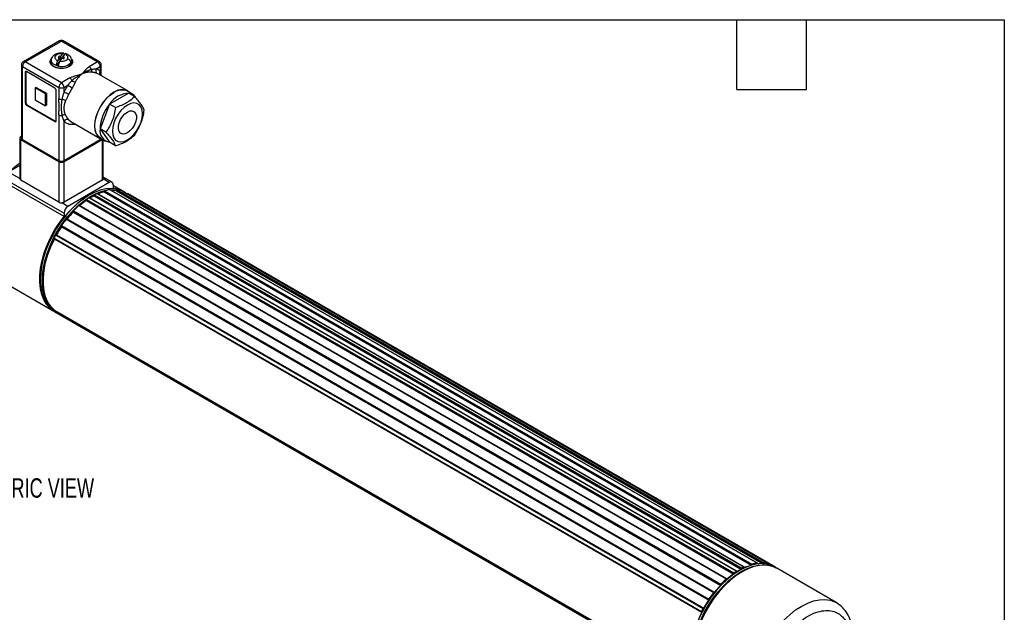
# Model space of a CAD drawing. Header units: millimetres. Extents: x 16 to 683, y 16 to 524.
# Tile 7 of 7: x 414 to 683, y 362 to 524. Entities that reach past the tile are written whole.
import ezdxf

# ---------------------------------------------------------------- set-up
doc = ezdxf.new("R2010")
doc.units = ezdxf.units.MM
doc.header["$LTSCALE"] = 2.5
doc.layers.add('DIMENSIONS', color=140, linetype='Continuous', lineweight=25)
doc.layers.add('TEXT', color=140, linetype='Continuous', lineweight=25)
doc.styles.add('SLDTEXTSTYLE0', font='TXT', dxfattribs={"width": 0.7})

msp = doc.modelspace()

# ---------------------------------------------------------------- linework, layer by layer
for p, q in [((424.629, 518.084), (414.729, 512.369)), ((415.229, 512.32), (425.129, 518.035)), ((425.129, 518.035), (435.028, 512.32)), ((435.528, 512.369), (425.629, 518.084)), ((424.504, 513.881), (424.275, 513.561)), ((424.966, 513.771), (424.504, 513.881)), ((424.504, 513.506), (424.504, 513.881)), ((424.966, 513.771), (425.53, 514.558)), ((425.916, 514.279), (424.966, 512.954)), ((424.966, 512.954), (424.966, 513.771)), ((425.521, 513.638), (426.085, 514.425)), ((425.983, 513.528), (425.521, 513.638)), ((425.521, 513.264), (425.521, 513.638)), ((425.973, 514.269), (425.916, 514.279)), ((414.229, 511.503), (414.229, 491.498)), ((414.522, 511.095), (424.422, 505.38)), ((414.522, 491.09), (414.522, 511.095)), ((425.129, 506.605), (415.229, 512.32)), ((422.329, 512.728), (422.329, 512.762)), ((422.329, 512.728), (422.329, 512.156)), ((424.737, 512.634), (423.787, 511.309)), ((424.173, 512.664), (424.737, 513.451)), ((424.275, 513.561), (424.737, 513.451)), ((424.727, 512.532), (425.291, 513.318)), ((424.737, 513.451), (424.737, 512.634)), ((424.966, 512.954), (424.737, 513.009)), ((425.291, 513.318), (425.753, 513.208)), ((425.753, 513.208), (425.983, 513.528)), ((427.929, 512.156), (427.929, 512.728)), ((435.028, 512.32), (432.724, 510.99)), ((434.659, 510.473), (435.735, 511.095)), ((435.735, 511.095), (435.735, 509.725)), ((436.028, 508.564), (436.028, 511.503)), ((415.229, 509.462), (415.371, 509.544)), ((415.229, 509.462), (415.229, 501.133)), ((415.371, 509.544), (415.371, 501.215)), ((423.361, 505.176), (415.583, 509.666)), ((443.233, 504.405), (435.242, 509.017)), ((435.735, 509.725), (435.939, 508.615)), ((427.433, 507.935), (425.129, 506.605)), ((425.836, 505.38), (426.913, 506.002)), ((418.199, 505.38), (417.916, 505.216)), ((420.745, 503.583), (417.916, 505.216)), ((417.916, 505.216), (417.916, 501.95)), ((418.199, 505.38), (421.028, 503.747)), ((420.745, 503.583), (421.028, 503.747)), ((420.745, 500.317), (420.745, 503.583)), ((421.028, 503.747), (421.028, 500.481)), ((423.715, 496.235), (423.715, 504.564)), ((424.422, 505.38), (424.422, 502.271)), ((425.836, 504.01), (425.836, 505.38)), ((443.51, 503.827), (438.284, 500.81)), ((444.592, 503.493), (443.178, 504.309)), ((443.51, 503.827), (445.137, 502.888)), ((415.229, 501.133), (415.371, 501.215)), ((415.583, 500.521), (415.724, 500.603)), ((415.583, 500.521), (423.361, 496.031)), ((415.724, 500.603), (423.502, 496.112)), ((417.916, 501.95), (420.745, 500.317)), ((421.028, 500.481), (420.745, 500.317)), ((438.284, 500.81), (435.672, 494.076)), ((439.911, 499.871), (438.284, 500.81)), ((424.422, 497.874), (424.422, 485.375)), ((423.361, 496.031), (423.502, 496.112)), ((425.836, 485.375), (425.836, 496.135)), ((427.125, 496.527), (427.743, 496.027)), ((427.743, 496.027), (435.733, 491.414)), ((437.299, 493.137), (435.672, 494.076)), ((435.672, 494.076), (438.284, 490.359)), ((413.734, 491.498), (413.734, 480.393)), ((414.229, 492.023), (414.027, 491.906)), ((414.027, 491.09), (424.422, 485.089)), ((414.027, 479.985), (414.027, 491.09)), ((414.522, 491.09), (424.422, 485.375)), ((425.836, 485.375), (435.735, 491.09)), ((425.836, 485.089), (436.23, 491.09)), ((435.735, 491.413), (435.735, 491.09)), ((435.788, 491.509), (437.203, 490.693)), ((436.23, 491.09), (436.337, 491.163)), ((436.23, 491.09), (436.23, 479.985)), ((436.523, 480.393), (436.523, 491.085)), ((439.911, 489.419), (438.284, 490.359)), ((413.734, 484.02), (410.633, 482.23)), ((424.422, 485.089), (424.422, 473.984)), ((425.836, 473.984), (425.836, 485.089)), ((413.734, 480.44), (410.633, 482.23)), ((409.572, 480.393), (425.836, 471.004)), ((425.836, 470.056), (409.572, 479.445)), ((424.422, 473.984), (414.027, 479.985)), ((436.23, 479.985), (425.836, 473.984)), ((438.21, 479.373), (426.897, 472.841)), ((436.523, 480.393), (436.52, 480.348)), ((438.21, 479.373), (436.52, 480.348)), ((438.96, 479.447), (436.523, 480.854)), ((439.271, 478.76), (439.271, 477.812)), ((434.131, 476.015), (610.907, 373.964)), ((434.781, 476.331), (611.557, 374.28)), ((611.643, 374.282), (434.866, 476.333)), ((436.713, 476.797), (436.73, 476.885)), ((436.713, 476.797), (613.475, 374.754)), ((436.73, 476.885), (613.507, 374.834)), ((436.904, 477.102), (613.681, 375.051)), ((438.411, 477.39), (615.188, 375.339)), ((615.235, 375.33), (438.458, 477.381)), ((442.003, 476.961), (439.271, 478.538)), ((440.113, 477.134), (440.149, 477.224)), ((440.113, 477.134), (616.697, 375.194)), ((440.149, 477.224), (616.91, 375.181)), ((440.343, 477.393), (617.12, 375.342)), ((441.653, 477.11), (618.43, 375.059)), ((441.653, 477.11), (441.666, 477.104)), ((618.443, 375.053), (441.666, 477.104)), ((442.672, 476.575), (442.182, 476.857)), ((620.018, 374.295), (443.242, 476.346)), ((426.897, 472.841), (425.207, 473.817)), ((431.897, 474.486), (608.674, 372.435)), ((431.905, 474.41), (431.897, 474.486)), ((431.905, 474.41), (608.682, 372.359)), ((432.023, 474.739), (608.8, 372.688)), ((432.731, 475.92), (432.551, 475.817)), ((432.673, 475.174), (609.45, 373.122)), ((609.557, 373.137), (432.781, 475.188)), ((433.979, 475.691), (433.982, 475.773)), ((433.979, 475.691), (610.755, 373.64)), ((433.982, 475.773), (610.758, 373.722)), ((425.836, 471.004), (425.836, 470.056)), ((428.315, 471.348), (605.092, 369.297)), ((428.342, 471.289), (428.315, 471.348)), ((428.342, 471.289), (605.118, 369.238)), ((428.393, 471.607), (605.17, 369.556)), ((429.9, 473.059), (606.677, 371.008)), ((606.813, 371.045), (430.037, 473.096)), ((426.46, 469.379), (603.237, 367.328)), ((603.41, 367.403), (426.633, 469.454)), ((425.127, 467.339), (601.904, 365.288)), ((425.17, 467.301), (425.127, 467.339)), ((425.151, 467.583), (601.927, 365.532)), ((425.17, 467.301), (601.947, 365.25)), ((423.127, 464.166), (599.903, 362.115)), ((423.135, 463.95), (599.911, 361.899)), ((423.559, 464.979), (600.335, 362.928)), ((423.76, 465.103), (600.536, 363.052)), ((423.76, 465.103), (423.81, 465.076)), ((423.81, 465.076), (600.587, 363.025)), ((406.841, 453.613), (423.097, 444.229)), ((419.369, 452.981), (419.369, 452.774)), ((423.127, 444.176), (599.903, 342.125)), ((423.145, 444.418), (423.199, 444.5)), ((423.145, 444.418), (599.674, 342.509)), ((423.199, 444.5), (599.414, 342.774)), ((423.559, 443.861), (600.335, 341.81)), ((423.562, 443.859), (423.559, 443.861)), ((423.562, 443.859), (600.339, 341.808)), ((611.683, 374.172), (611.675, 374.087)), ((613.492, 374.76), (613.507, 374.834)), ((615.266, 375.17), (615.255, 375.134)), ((618.484, 374.956), (618.747, 374.804)), ((620.297, 374.034), (619.807, 374.316)), ((636.74, 364.542), (620.476, 373.93)), ((608.682, 372.359), (608.674, 372.435)), ((609.599, 373.053), (609.602, 372.974)), ((610.356, 373.379), (610.176, 373.276)), ((610.755, 373.64), (610.758, 373.722)), ((605.118, 369.238), (605.092, 369.297)), ((606.85, 370.992), (606.868, 370.923)), ((603.432, 367.383), (603.467, 367.334)), ((600.536, 363.052), (600.587, 363.025)), ((601.947, 365.25), (601.904, 365.288)), ((636.74, 364.542), (636.837, 364.484))]:
    msp.add_line(p, q)
at = {"flags": 128}
for points in [[(422.329, 512.68), (422.067, 512.191), (422.049, 512.116)], [(427.321, 511.054), (426.536, 510.725), (425.614, 510.552), (424.644, 510.552), (423.721, 510.725), (422.937, 511.054), (422.367, 511.507), (422.067, 512.04), (422.067, 512.6), (422.367, 513.132), (422.396, 513.164)], [(423.787, 511.309), (423.072, 511.631), (422.573, 512.068), (422.342, 512.574), (422.329, 512.728)], [(427.716, 511.539), (427.194, 511.065), (426.423, 510.723), (425.495, 510.554), (424.524, 510.578), (423.625, 510.793), (422.908, 511.172), (422.459, 511.67), (422.329, 512.156)], [(427.91, 513.111), (428.191, 512.6), (428.191, 512.04), (427.891, 511.507), (427.321, 511.054)], [(427.929, 512.156), (427.926, 512.087), (427.716, 511.539)], [(428.209, 512.116), (428.191, 512.191), (427.929, 512.68)], [(439.483, 504.033), (438.448, 503.318), (437.454, 502.395), (436.537, 501.3), (435.733, 500.075), (435.074, 498.766), (434.583, 497.424), (434.282, 496.101), (434.18, 494.848), (434.282, 493.712), (434.583, 492.737), (435.074, 491.961), (435.733, 491.414), (436.428, 491.14)], [(435.788, 491.509), (435.788, 491.509), (435.138, 492.048), (434.655, 492.813), (434.358, 493.773), (434.257, 494.893), (434.358, 496.128), (434.655, 497.431), (435.138, 498.753), (435.788, 500.043), (436.58, 501.251), (437.483, 502.33), (438.464, 503.239), (439.483, 503.944)], [(443.16, 491.024), (444.078, 491.673), (444.949, 492.529), (445.732, 493.547), (446.385, 494.679), (446.876, 495.865), (447.181, 497.048), (447.284, 498.167), (447.181, 499.168), (446.876, 499.998), (446.385, 500.618), (445.732, 500.995), (444.949, 501.111), (444.078, 500.96), (443.16, 500.549), (442.242, 499.9), (441.37, 499.045), (440.588, 498.026), (439.935, 496.895), (439.444, 495.708), (439.139, 494.525), (439.036, 493.406), (439.139, 492.405), (439.444, 491.575), (439.935, 490.956), (440.588, 490.578), (441.37, 490.462), (442.242, 490.613), (443.16, 491.024)], [(443.16, 498.636), (443.855, 498.921), (444.494, 498.953), (445.025, 498.729), (445.404, 498.266), (445.602, 497.602), (445.602, 496.791), (445.404, 495.899), (445.025, 494.997), (444.494, 494.16), (443.855, 493.454), (443.16, 492.938), (442.465, 492.652), (441.826, 492.62), (441.295, 492.844), (440.916, 493.307), (440.718, 493.971), (440.718, 494.782), (440.916, 495.674), (441.295, 496.576), (441.826, 497.413), (442.465, 498.119), (443.16, 498.636)], [(442.182, 476.857), (441.443, 477.222), (440.158, 477.607), (438.764, 477.742), (437.283, 477.626), (435.735, 477.26), (434.143, 476.649), (432.531, 475.803), (430.922, 474.734), (429.339, 473.456), (427.806, 471.99), (426.344, 470.356), (424.976, 468.578), (423.721, 466.682), (422.597, 464.695), (421.621, 462.648), (420.807, 460.569), (420.167, 458.488), (419.71, 456.437), (419.443, 454.445), (419.37, 452.541)], [(419.86, 452.259), (419.933, 454.163), (420.199, 456.155), (420.656, 458.206), (421.296, 460.286), (422.11, 462.365), (423.086, 464.413), (424.21, 466.399), (425.465, 468.295), (426.833, 470.073), (428.295, 471.707), (429.828, 473.174), (431.411, 474.451), (433.02, 475.521), (434.632, 476.367), (436.224, 476.978), (437.772, 477.344), (439.253, 477.46), (440.291, 477.384)], [(442.002, 476.91), (443.09, 476.31), (443.099, 476.305)], [(443.082, 476.287), (443.091, 476.297), (443.118, 476.321), (443.146, 476.339), (443.174, 476.351), (443.2, 476.356), (443.224, 476.353), (443.242, 476.346)], [(423.104, 444.224), (423.055, 444.253), (421.984, 445.046), (421.07, 446.069), (420.325, 447.306), (419.761, 448.74), (419.387, 450.349), (419.206, 452.109), (419.223, 453.994), (419.437, 455.977), (419.844, 458.028), (420.439, 460.117), (421.214, 462.213), (422.155, 464.285), (423.251, 466.303), (424.484, 468.236), (425.836, 470.056)], [(426.46, 469.379), (426.486, 469.407), (426.513, 469.43), (426.541, 469.448), (426.568, 469.459), (426.594, 469.463), (426.618, 469.461), (426.633, 469.454)], [(423.199, 444.5), (422.227, 445.489), (421.431, 446.706), (420.823, 448.134), (420.412, 449.75), (420.205, 451.528), (420.205, 453.441), (420.412, 455.458), (420.823, 457.548), (421.431, 459.678), (422.227, 461.815), (423.199, 463.925)], [(423.135, 463.95), (423.125, 463.957), (423.11, 463.975), (423.099, 463.999), (423.094, 464.027), (423.094, 464.06), (423.1, 464.094), (423.111, 464.13), (423.127, 464.166)], [(423.559, 464.979), (423.58, 465.013), (423.604, 465.043), (423.63, 465.069), (423.658, 465.089), (423.686, 465.103), (423.713, 465.11), (423.738, 465.11), (423.76, 465.103)], [(419.37, 452.541), (419.492, 450.753), (419.807, 449.107), (420.31, 447.627), (420.995, 446.335), (421.85, 445.249), (422.865, 444.385), (423.096, 444.234)], [(619.807, 374.316), (619.051, 374.688), (617.764, 375.07), (616.369, 375.202), (614.887, 375.082), (613.338, 374.712), (611.746, 374.098), (610.134, 373.249), (608.525, 372.176), (606.942, 370.896), (605.41, 369.427), (603.95, 367.791), (602.583, 366.011), (601.329, 364.114), (600.207, 362.126), (599.234, 360.078), (598.422, 357.999), (597.785, 355.919), (597.33, 353.868), (597.066, 351.877)], [(597.555, 351.595), (597.82, 353.586), (598.274, 355.636), (598.911, 357.716), (599.723, 359.796), (600.697, 361.844), (601.819, 363.831), (603.072, 365.729), (604.439, 367.509), (605.899, 369.145), (607.432, 370.614), (609.014, 371.894), (610.623, 372.966), (612.235, 373.816), (613.827, 374.43), (615.376, 374.799), (616.859, 374.919), (618.254, 374.787), (619.54, 374.406), (620.386, 373.981)], [(620.476, 373.93), (619.889, 374.229), (618.619, 374.645), (617.238, 374.812), (615.766, 374.727), (614.225, 374.392), (612.638, 373.812), (611.027, 372.995), (609.416, 371.952), (607.829, 370.7), (606.288, 369.256), (604.816, 367.641), (603.435, 365.88), (602.165, 363.997), (601.024, 362.021), (600.029, 359.979), (599.194, 357.902), (598.531, 355.821), (598.051, 353.764), (597.76, 351.763), (597.663, 349.847)], [(611.557, 374.28), (611.585, 374.289), (611.61, 374.292), (611.634, 374.287), (611.653, 374.275), (611.668, 374.257), (611.679, 374.233), (611.684, 374.204), (611.683, 374.172)], [(615.188, 375.339), (615.212, 375.338), (615.234, 375.331), (615.252, 375.316), (615.265, 375.296), (615.274, 375.27), (615.276, 375.239), (615.274, 375.206), (615.266, 375.17)], [(618.43, 375.059), (618.45, 375.048), (618.466, 375.031), (618.477, 375.008), (618.483, 374.98), (618.484, 374.948), (618.479, 374.914), (618.474, 374.894)], [(609.45, 373.122), (609.478, 373.137), (609.505, 373.145), (609.53, 373.146), (609.552, 373.14), (609.571, 373.127), (609.586, 373.107), (609.595, 373.082), (609.599, 373.053)], [(606.677, 371.008), (606.704, 371.029), (606.732, 371.044), (606.759, 371.053), (606.785, 371.054), (606.807, 371.048), (606.826, 371.035), (606.841, 371.016), (606.85, 370.992)], [(603.237, 367.328), (603.262, 367.356), (603.289, 367.379), (603.317, 367.397), (603.345, 367.408), (603.371, 367.412), (603.395, 367.41), (603.416, 367.4), (603.432, 367.383)], [(600.335, 362.928), (600.356, 362.962), (600.38, 362.992), (600.407, 363.018), (600.435, 363.038), (600.462, 363.052), (600.489, 363.059), (600.514, 363.059), (600.536, 363.052)], [(614.221, 343.854), (614.666, 345.947), (615.303, 348.075), (616.123, 350.203), (617.114, 352.301), (618.26, 354.336), (619.544, 356.277), (620.946, 358.094), (622.446, 359.759), (624.019, 361.248), (625.642, 362.536), (627.291, 363.606), (628.939, 364.44), (630.562, 365.025), (632.136, 365.353), (633.635, 365.419), (635.037, 365.221), (636.321, 364.763), (636.74, 364.542)], [(599.922, 361.894), (599.902, 361.906), (599.886, 361.924), (599.876, 361.948), (599.871, 361.976), (599.871, 362.009), (599.877, 362.043), (599.888, 362.079), (599.903, 362.115)]]:
    msp.add_lwpolyline(points, dxfattribs=at)
for centre, radius, start, end in [((425.129, 517.218), 1, 60.00269, 119.99731), ((424.836, 517.626), 0.503, 54.38242, 114.30712), ((425.422, 517.626), 0.503, 65.69288, 125.61758), ((415.229, 511.503), 1, 119.99731, 180), ((414.73, 511.553), 0.503, 185.6948, 245.62534), ((416.057, 511.025), 1.537, 122.60548, 177.39452), ((414.936, 511.911), 0.503, 54.38242, 114.30712), ((425.026, 515.27), 4.15, 252.62835, 260.50451), ((425.187, 514.687), 3.61, 256.45361, 314.46556), ((426.894, 512.739), 1.035, 322.60046, 359.41186), ((431.912, 509.713), 1.513, 22.77942, 57.53541), ((435.321, 511.911), 0.503, 65.69288, 125.61758), ((434.2, 511.025), 1.537, 2.60548, 57.39452), ((435.028, 511.503), 1, 360, 60.00269), ((435.528, 511.553), 0.503, 294.37466, 354.3052), ((415.445, 509.497), 0.218, 50.79671, 189.21404), ((415.676, 509.557), 0.306, 149.10044, 182.53414), ((434.298, 510.2), 0.996, 174.32806, 223.75063), ((435.489, 509.962), 0.975, 148.38362, 233.58328), ((433.985, 506.839), 2.515, 60.01208, 68.42846), ((436.444, 509.145), 0.915, 140.73062, 201.03721), ((425.957, 505.31), 1.537, 122.60548, 177.39452), ((424.301, 505.31), 1.537, 2.60548, 57.39452), ((433.764, 515.09), 11.381, 232.98895, 240.01306), ((426.621, 506.658), 1.513, 22.77942, 57.53541), ((429.4, 508.989), 2.227, 231.57619, 257.29235), ((422.947, 504.529), 0.768, 2.60548, 57.39452), ((425.129, 506.745), 1.537, 242.60967, 297.39033), ((424.43, 498.801), 5.395, 60.02265, 74.89101), ((438.927, 498.231), 12.914, 147.1692, 156.04205), ((443.914, 497.094), 6.745, 93.42954, 146.56509), ((441.592, 501.284), 3.465, 50.04753, 127.48938), ((441.648, 500.922), 3.717, 65.69288, 125.61758), ((443.313, 501.279), 2.556, 35.92625, 85.57482), ((415.997, 501.168), 0.768, 182.60548, 237.39452), ((416.138, 501.25), 0.768, 182.60548, 237.39452), ((425.125, 503.625), 1.526, 242.56618, 278.58569), ((424.96, 500.17), 1.986, 49.60982, 78.59759), ((447.003, 493.554), 11.343, 140.22793, 177.36071), ((425.125, 499.228), 1.526, 242.56618, 278.5857), ((425.899, 496.692), 1.163, 72.60988, 118.01646), ((423.499, 496.2), 0.218, 230.79671, 9.21404), ((423.667, 496.37), 0.305, 237.46897, 270.89631), ((426.709, 495.579), 1.035, 66.28408, 147.46769), ((438.879, 493.554), 3.25, 170.74812, 259.45322), ((414.182, 491.498), 0.437, 110.78342, 249.21658), ((414.73, 491.548), 0.503, 185.6948, 245.62534), ((435.438, 491.652), 0.636, 297.87328, 325.93136), ((425.129, 486.74), 1.537, 242.60967, 297.39033), ((425.129, 486.454), 1.537, 242.60967, 297.39033), ((414.227, 480.438), 0.495, 185.15385, 246.16629), ((436.002, 480.464), 0.531, 295.46265, 347.37088), ((438.624, 478.865), 0.655, 350.78596, 129.20329), ((434.287, 475.752), 0.306, 120.73365, 176.02577), ((441.387, 461.923), 15.85, 114.63201, 117.24511), ((434.826, 476.252), 0.0908, 63.51224, 119.68471), ((440.239, 464.275), 13.009, 105.72689, 113.39762), ((437.014, 476.836), 0.288, 112.43179, 170.21491), ((439.616, 466.987), 10.473, 96.60783, 105.00867), ((438.422, 477.317), 0.0741, 60.56707, 98.42846), ((439.308, 469.154), 8.02, 84.23924, 93.33891), ((438.722, 471.244), 6.591, 59.25365, 85.22631), ((440.374, 477.161), 0.234, 97.46447, 164.54197), ((439.528, 470.455), 6.986, 72.28845, 83.29498), ((447.889, 451.74), 28.547, 122.49285, 177.50715), ((425.11, 475.29), 1.476, 242.19025, 273.73802), ((425.17, 475.222), 1.405, 271.49302, 298.28555), ((444.975, 456.029), 22.554, 125.41563, 131.29424), ((432.2, 474.493), 0.303, 125.76387, 181.40874), ((443.486, 458.287), 20.051, 122.63264, 124.86664), ((432.738, 475.097), 0.101, 65.12266, 130.292), ((442.17, 460.172), 17.548, 117.82705, 121.73511), ((428.139, 470.899), 2.305, 122.60548, 177.39452), ((449.52, 451.253), 29.154, 136.58876, 141.54241), ((428.573, 471.411), 0.266, 132.68636, 193.82396), ((447.562, 453.223), 26.559, 131.68199, 136.19795), ((429.994, 472.983), 0.121, 69.27271, 140.85061), ((451.48, 449.753), 31.798, 141.88934, 145.89443), ((452.021, 449.355), 32.295, 146.24252, 150.86934), ((425.301, 467.445), 0.204, 137.36355, 211.49698), ((452.29, 449.196), 32.781, 151.21765, 152.82736), ((429.7, 451.613), 9.862, 176.24719, 227.95235), ((423.291, 444.285), 0.197, 137.72693, 213.65897), ((427.11, 449.194), 6.407, 231.55782, 236.33785), ((611.064, 373.701), 0.306, 120.73365, 176.02577), ((618.164, 359.872), 15.85, 114.63201, 117.24511), ((617.237, 361.653), 13.622, 108.83057, 114.09937), ((613.79, 374.785), 0.288, 112.43179, 170.21491), ((616.393, 364.936), 10.473, 96.60783, 105.00867), ((617.15, 375.112), 0.232, 97.34749, 163.05057), ((616.305, 368.404), 6.986, 72.28845, 83.29498), ((619.976, 374.183), 0.119, 67.51236, 134.79981), ((616.47, 368.96), 6.407, 51.55782, 56.33785), ((620.393, 373.909), 0.092, 10.34875, 48.82134), ((625.519, 349.196), 28.552, 122.50349, 177.50188), ((621.752, 353.978), 22.554, 125.41563, 131.29424), ((608.977, 372.442), 0.303, 125.76387, 181.40874), ((620.262, 356.236), 20.051, 122.63264, 124.86664), ((618.984, 358.054), 17.624, 117.83167, 122.16295), ((626.297, 349.202), 29.154, 136.58876, 141.54241), ((605.35, 369.36), 0.266, 132.68636, 193.82396), ((624.339, 351.172), 26.559, 131.68199, 136.19795), ((628.256, 347.702), 31.798, 141.88934, 145.89443), ((628.797, 347.304), 32.295, 146.24252, 150.86934), ((602.077, 365.394), 0.204, 137.36355, 211.49698), ((629.067, 347.145), 32.781, 151.21765, 152.82736)]:
    msp.add_arc(centre, radius, start, end)
for points, knots in [([(425.829, 514.707), (425.6, 514.735), (425.14, 514.791), (424.442, 514.725), (423.848, 514.568), (423.266, 514.306), (422.767, 513.906), (422.399, 513.329), (422.353, 512.94), (422.329, 512.729)], [0, 0, 0, 0, 0.1434222, 0.2892745, 0.4226665, 0.5298471, 0.7161993, 0.8467571, 1, 1, 1, 1]), ([(425.53, 514.558), (425.386, 514.577), (425.222, 514.588), (424.861, 514.577), (424.663, 514.556), (424.263, 514.464), (424.062, 514.393), (423.71, 514.2), (423.562, 514.077), (423.369, 513.807), (423.323, 513.66), (423.335, 513.379), (423.391, 513.247), (423.561, 513.019), (423.675, 512.923), (423.918, 512.769), (424.048, 512.709), (424.173, 512.664)], [0, 0, 0, 0, 0.125, 0.125, 0.25, 0.25, 0.375, 0.375, 0.5, 0.5, 0.625, 0.625, 0.75, 0.75, 0.875, 0.875, 1, 1, 1, 1]), ([(425.53, 514.558), (425.581, 514.628), (425.631, 514.677), (425.724, 514.726), (425.767, 514.725), (425.874, 514.649), (425.916, 514.496), (425.916, 514.279)], [0, 0, 0, 0, 0.25, 0.25, 0.5, 0.5, 1, 1, 1, 1]), ([(426.085, 514.425), (426.129, 514.479), (426.217, 514.585), (426.291, 514.583), (426.327, 514.582)], [0, 0, 0, 0, 0.5001449, 1, 1, 1, 1]), ([(426.792, 513.147), (426.865, 513.249), (426.914, 513.365), (426.938, 513.608), (426.912, 513.735), (426.78, 513.977), (426.674, 514.091), (426.409, 514.285), (426.251, 514.365), (426.085, 514.425)], [0, 0, 0, 0, 0.25, 0.25, 0.5, 0.5, 0.75, 0.75, 1, 1, 1, 1]), ([(427.929, 512.712), (427.906, 512.921), (427.861, 513.348), (427.483, 513.904), (426.944, 514.346), (426.491, 514.517), (426.273, 514.6)], [0, 0, 0, 0, 0.2512813, 0.5107642, 0.7643392, 1, 1, 1, 1]), ([(423.787, 511.309), (423.787, 511.418), (423.797, 511.538), (423.836, 511.791), (423.865, 511.921), (423.936, 512.171), (423.979, 512.292), (424.072, 512.502), (424.122, 512.593), (424.173, 512.664)], [0, 0, 0, 0, 0.25, 0.25, 0.5, 0.5, 0.75, 0.75, 1, 1, 1, 1]), ([(424.727, 512.532), (424.677, 512.461), (424.627, 512.371), (424.534, 512.159), (424.491, 512.04), (424.384, 511.665), (424.342, 511.394), (424.342, 511.177)], [0, 0, 0, 0, 0.25, 0.25, 0.5, 0.5, 1, 1, 1, 1]), ([(424.727, 512.532), (424.919, 512.506), (425.129, 512.498), (425.553, 512.527), (425.768, 512.565), (426.157, 512.682), (426.331, 512.762), (426.612, 512.944), (426.719, 513.045), (426.792, 513.147)], [0, 0, 0, 0, 0.25, 0.25, 0.5, 0.5, 0.75, 0.75, 1, 1, 1, 1]), ([(427.716, 512.11), (427.716, 512.206), (427.696, 512.315), (427.606, 512.537), (427.536, 512.651), (427.355, 512.853), (427.246, 512.942), (427.018, 513.076), (426.901, 513.121), (426.792, 513.147)], [0, 0, 0, 0, 0.25, 0.25, 0.5, 0.5, 0.75, 0.75, 1, 1, 1, 1]), ([(427.659, 511.414), (427.645, 511.399), (427.614, 511.364), (427.552, 511.348), (427.51, 511.353), (427.501, 511.354)], [0, 0, 0, 0, 0.3664849, 0.8594257, 1, 1, 1, 1]), ([(427.716, 511.539), (427.713, 511.503), (427.709, 511.452), (427.671, 511.423), (427.659, 511.414)], [0, 0, 0, 0, 0.68692884, 1, 1, 1, 1]), ([(427.665, 511.409), (427.736, 511.516), (427.87, 511.716), (427.896, 511.927), (427.908, 512.025)], [0, 0, 0, 0, 0.5342152, 1, 1, 1, 1]), ([(432.724, 510.99), (432.679, 510.963), (432.57, 510.898), (432.403, 510.786), (432.244, 510.667), (432.059, 510.516), (431.849, 510.324), (431.533, 509.997), (431.29, 509.707), (431.1, 509.466), (431.009, 509.348), (430.924, 509.236), (430.858, 509.15), (430.823, 509.103), (430.803, 509.077), (430.794, 509.063), (430.787, 509.056), (430.786, 509.054)], [0, 0, 0, 0, 0.04957367, 0.12121202, 0.19627771, 0.25046768, 0.36758253, 0.49978086, 0.7496645, 0.79649526, 0.85383068, 0.92166864, 0.959521, 0.97942939, 0.989629, 0.99738907, 1, 1, 1, 1]), ([(427.433, 507.935), (427.664, 508.069), (427.922, 508.186), (428.456, 508.396), (428.735, 508.49), (429.592, 508.754), (430.189, 508.904), (430.786, 509.054)], [0, 0, 0, 0, 0.25, 0.25, 0.5, 0.5, 1, 1, 1, 1]), ([(428.016, 507.244), (428.058, 507.285), (428.148, 507.372), (428.298, 507.504), (428.466, 507.644), (428.654, 507.791), (428.861, 507.944), (429.088, 508.103), (429.384, 508.297), (429.707, 508.493), (430.07, 508.697), (430.343, 508.84), (430.57, 508.952), (430.692, 509.012), (430.767, 509.046), (430.786, 509.054)], [0, 0, 0, 0, 0.0552179, 0.1159424, 0.1818937, 0.2531783, 0.3298656, 0.412016, 0.4996389, 0.6451994, 0.7497989, 0.8746215, 0.9247376, 0.9810966, 1, 1, 1, 1]), ([(430.786, 509.054), (430.786, 509.054), (430.581, 508.895), (430.235, 508.594), (429.815, 508.153), (429.532, 507.81), (429.325, 507.531), (429.154, 507.271), (429.016, 507.037), (428.943, 506.886), (428.91, 506.816)], [0, 0, 0, 0, 0.00003336, 0.29569978, 0.49921525, 0.62607034, 0.73950444, 0.83957415, 0.92636291, 1, 1, 1, 1]), ([(433.579, 509.512), (433.53, 509.519), (433.425, 509.533), (433.262, 509.547), (433.081, 509.555), (432.882, 509.555), (432.665, 509.545), (432.429, 509.522), (432.183, 509.485), (431.909, 509.43), (431.594, 509.349), (431.212, 509.228), (430.935, 509.115), (430.786, 509.054)], [0, 0, 0, 0, 0.05115536, 0.10896556, 0.17348763, 0.24476245, 0.3228202, 0.4076838, 0.49937097, 0.58945764, 0.70292426, 0.83977215, 1, 1, 1, 1]), ([(430.79, 509.057), (430.87, 509.114), (431.027, 509.224), (431.259, 509.376), (431.483, 509.516), (431.699, 509.641), (431.908, 509.754), (432.108, 509.855), (432.301, 509.945), (432.486, 510.024), (432.664, 510.095), (432.834, 510.156), (432.998, 510.21), (433.153, 510.258), (433.257, 510.286), (433.307, 510.299)], [0, 0, 0, 0, 0.1008894, 0.1983383, 0.2921558, 0.3821237, 0.4679542, 0.5495288, 0.6267895, 0.6997178, 0.7683231, 0.8326407, 0.8927104, 0.9485871, 1, 1, 1, 1]), ([(433.307, 510.299), (433.4, 510.314), (433.581, 510.344), (433.837, 510.381), (434.073, 510.411), (434.288, 510.436), (434.483, 510.457), (434.601, 510.468), (434.659, 510.473)], [0, 0, 0, 0, 0.192454, 0.3745313, 0.5462717, 0.7077229, 0.8589424, 1, 1, 1, 1]), ([(434.91, 509.178), (434.876, 509.191), (434.808, 509.217), (434.694, 509.256), (434.569, 509.296), (434.432, 509.335), (434.284, 509.374), (434.125, 509.411), (433.954, 509.447), (433.772, 509.481), (433.644, 509.502), (433.579, 509.512)], [0, 0, 0, 0, 0.0971927, 0.19746861, 0.30102243, 0.40803099, 0.51865454, 0.63303813, 0.75131299, 0.87359781, 1, 1, 1, 1]), ([(435.735, 509.725), (435.697, 509.766), (435.62, 509.848), (435.497, 509.962), (435.37, 510.068), (435.238, 510.165), (435.101, 510.255), (434.958, 510.336), (434.811, 510.41), (434.71, 510.452), (434.659, 510.473)], [0, 0, 0, 0, 0.1254912, 0.2505618, 0.3753513, 0.5, 0.6246487, 0.7494382, 0.8745088, 1, 1, 1, 1]), ([(426.913, 506.002), (426.862, 505.922), (426.76, 505.762), (426.613, 505.519), (426.471, 505.273), (426.334, 505.025), (426.201, 504.775), (426.074, 504.522), (425.952, 504.267), (425.875, 504.096), (425.836, 504.01)], [0, 0, 0, 0, 0.1254912, 0.2505618, 0.3753513, 0.5, 0.6246487, 0.7494382, 0.8745088, 1, 1, 1, 1]), ([(426.913, 506.002), (426.96, 506.053), (427.059, 506.158), (427.206, 506.32), (427.358, 506.491), (427.516, 506.67), (427.678, 506.856), (427.846, 507.049), (427.958, 507.178), (428.016, 507.244)], [0, 0, 0, 0, 0.1202868, 0.2480313, 0.3832793, 0.5260696, 0.6764351, 0.8344038, 1, 1, 1, 1]), ([(428.91, 506.816), (428.88, 506.751), (428.822, 506.624), (428.731, 506.432), (428.64, 506.245), (428.549, 506.063), (428.456, 505.885), (428.363, 505.714), (428.269, 505.547), (428.174, 505.387), (428.108, 505.283), (428.075, 505.232)], [0, 0, 0, 0, 0.1264022, 0.248687, 0.3669619, 0.4813455, 0.591969, 0.6989776, 0.8025314, 0.9028073, 1, 1, 1, 1]), ([(425.352, 502.117), (425.377, 502.221), (425.425, 502.429), (425.504, 502.744), (425.6, 503.114), (425.712, 503.532), (425.796, 503.855), (425.836, 504.01)], [0, 0, 0, 0, 0.1717999, 0.3420907, 0.510943, 0.7642043, 1, 1, 1, 1]), ([(427.125, 503.475), (427.099, 503.417), (427.046, 503.298), (426.961, 503.119), (426.871, 502.934), (426.776, 502.744), (426.645, 502.484), (426.461, 502.127), (426.324, 501.842), (426.247, 501.683)], [0, 0, 0, 0, 0.090464, 0.1854438, 0.2850547, 0.3893964, 0.4985557, 0.7183044, 1, 1, 1, 1]), ([(445.137, 502.888), (444.53, 502.253), (443.82, 501.661), (442.037, 500.631), (441.012, 500.222), (439.911, 499.871)], [0, 0, 0, 0, 0.5, 0.5, 1, 1, 1, 1]), ([(447.75, 499.17), (447.66, 499.403), (447.546, 499.65), (447.253, 500.186), (447.072, 500.476), (446.739, 500.95), (446.618, 501.114), (446.361, 501.45), (446.224, 501.621), (445.791, 502.148), (445.474, 502.513), (445.137, 502.888)], [0, 0, 0, 0, 0.25, 0.25, 0.5, 0.5, 0.625, 0.625, 0.75, 0.75, 1, 1, 1, 1]), ([(424.422, 497.874), (424.422, 498.239), (424.448, 498.591), (424.496, 499.295), (424.516, 499.649), (424.516, 500.384), (424.496, 500.762), (424.448, 501.522), (424.422, 501.904), (424.422, 502.271)], [0, 0, 0, 0, 0.25, 0.25, 0.5, 0.5, 0.75, 0.75, 1, 1, 1, 1]), ([(425.352, 497.72), (425.337, 497.794), (425.306, 497.947), (425.269, 498.182), (425.236, 498.429), (425.209, 498.688), (425.188, 498.961), (425.172, 499.246), (425.163, 499.544), (425.159, 499.913), (425.166, 500.345), (425.19, 500.83), (425.229, 501.29), (425.28, 501.718), (425.329, 501.988), (425.352, 502.117)], [0, 0, 0, 0, 0.0528878, 0.1089646, 0.1679675, 0.2297335, 0.2941022, 0.3608791, 0.4298349, 0.5006841, 0.6131399, 0.7201482, 0.8207419, 0.9142148, 1, 1, 1, 1]), ([(426.247, 501.683), (426.22, 501.624), (426.165, 501.504), (426.093, 501.315), (426.025, 501.115), (425.965, 500.904), (425.904, 500.649), (425.85, 500.351), (425.812, 500.015), (425.808, 499.793), (425.805, 499.682)], [0, 0, 0, 0, 0.090721, 0.1860399, 0.2860308, 0.390758, 0.5002771, 0.6660792, 0.8325999, 1, 1, 1, 1]), ([(425.836, 496.135), (425.816, 496.191), (425.776, 496.303), (425.714, 496.482), (425.651, 496.673), (425.566, 496.939), (425.462, 497.286), (425.389, 497.574), (425.352, 497.72)], [0, 0, 0, 0, 0.1159399, 0.2362165, 0.3608762, 0.4899607, 0.7433221, 1, 1, 1, 1]), ([(425.805, 499.682), (425.806, 499.616), (425.808, 499.484), (425.821, 499.288), (425.843, 499.095), (425.873, 498.904), (425.923, 498.665), (425.999, 498.387), (426.11, 498.083), (426.202, 497.894), (426.247, 497.803)], [0, 0, 0, 0, 0.1000203, 0.1997144, 0.2991162, 0.3982598, 0.4971798, 0.6779739, 0.8454801, 1, 1, 1, 1]), ([(426.247, 497.803), (426.279, 497.742), (426.341, 497.626), (426.434, 497.465), (426.522, 497.324), (426.602, 497.201), (426.708, 497.047), (426.837, 496.87), (426.988, 496.681), (427.081, 496.577), (427.125, 496.527)], [0, 0, 0, 0, 0.1199209, 0.2299361, 0.3300553, 0.4202919, 0.5006638, 0.6802164, 0.8465067, 1, 1, 1, 1]), ([(439.911, 499.871), (439.821, 499.25), (439.708, 498.638), (439.414, 497.438), (439.234, 496.85), (438.901, 495.991), (438.78, 495.709), (438.522, 495.161), (438.385, 494.894), (437.953, 494.113), (437.636, 493.616), (437.299, 493.137)], [0, 0, 0, 0, 0.25, 0.25, 0.5, 0.5, 0.625, 0.625, 0.75, 0.75, 1, 1, 1, 1]), ([(445.137, 492.436), (445.473, 492.915), (445.79, 493.41), (446.365, 494.448), (446.623, 494.991), (446.956, 495.85), (447.058, 496.143), (447.242, 496.733), (447.325, 497.031), (447.546, 497.935), (447.66, 498.549), (447.75, 499.17)], [0, 0, 0, 0, 0.25, 0.25, 0.5, 0.5, 0.625, 0.625, 0.75, 0.75, 1, 1, 1, 1]), ([(428.995, 495.304), (428.599, 495.237), (427.755, 495.095), (426.669, 495.401), (426.105, 495.898), (425.836, 496.135)], [0, 0, 0, 0, 0.3159781, 0.6731185, 1, 1, 1, 1]), ([(437.299, 493.137), (437.635, 492.762), (437.951, 492.398), (438.526, 491.699), (438.784, 491.365), (439.118, 490.89), (439.22, 490.737), (439.404, 490.444), (439.486, 490.304), (439.708, 489.9), (439.821, 489.652), (439.911, 489.419)], [0, 0, 0, 0, 0.25, 0.25, 0.5, 0.5, 0.625, 0.625, 0.75, 0.75, 1, 1, 1, 1]), ([(439.911, 489.419), (441.012, 489.77), (442.037, 490.18), (443.82, 491.209), (444.53, 491.801), (445.137, 492.436)], [0, 0, 0, 0, 0.5, 0.5, 1, 1, 1, 1]), ([(413.734, 484.622), (413.182, 484.227), (412.363, 483.64), (411.594, 482.886), (411.344, 482.64)], [0, 0, 0, 0, 0.67439338, 1, 1, 1, 1]), ([(640.985, 358.175), (640.819, 358.839), (640.466, 360.248), (639.493, 362.025), (638.258, 363.527), (637.233, 364.212), (636.74, 364.541)], [0, 0, 0, 0, 0.2376489, 0.5047432, 0.7621102, 1, 1, 1, 1]), ([(617.516, 343.878), (617.629, 344.476), (617.776, 345.111), (618.15, 346.452), (618.379, 347.158), (618.933, 348.628), (619.258, 349.393), (620.016, 350.96), (620.448, 351.762), (621.423, 353.37), (621.966, 354.175), (623.154, 355.744), (623.799, 356.507), (625.167, 357.942), (625.891, 358.613), (627.382, 359.815), (628.149, 360.346), (629.684, 361.232), (630.452, 361.587), (631.943, 362.107), (632.667, 362.272), (634.035, 362.417), (634.68, 362.398), (635.868, 362.2), (636.41, 362.022), (637.386, 361.54), (637.818, 361.237), (638.576, 360.545), (638.901, 360.156), (639.455, 359.324), (639.683, 358.883), (640.058, 357.975), (640.205, 357.509), (640.318, 357.041)], [0, 0, 0, 0, 0.0625, 0.0625, 0.125, 0.125, 0.1875, 0.1875, 0.25, 0.25, 0.3125, 0.3125, 0.375, 0.375, 0.4375, 0.4375, 0.5, 0.5, 0.5625, 0.5625, 0.625, 0.625, 0.6875, 0.6875, 0.75, 0.75, 0.8125, 0.8125, 0.875, 0.875, 0.9375, 0.9375, 1, 1, 1, 1])]:
    msp.add_open_spline(points, degree=3, knots=knots)
at = {"layer": 'TEXT'}
for p, q in [((15.875, 523.875), (682.625, 523.875)), ((609.6, 504.825), (609.6, 523.875)), ((628.65, 504.825), (628.65, 523.875)), ((682.625, 523.875), (682.625, 15.875)), ((609.6, 504.825), (628.65, 504.825))]:
    msp.add_line(p, q, dxfattribs=at)

# ---------------------------------------------------------------- texts
at = {"layer": 'DIMENSIONS', "insert": (392.493, 398.528), "char_height": 5.29167, "attachment_point": 1, "style": 'SLDTEXTSTYLE0'}
msp.add_mtext('ISOMETRIC VIEW', dxfattribs=at)

doc.saveas('drawing.dxf')
